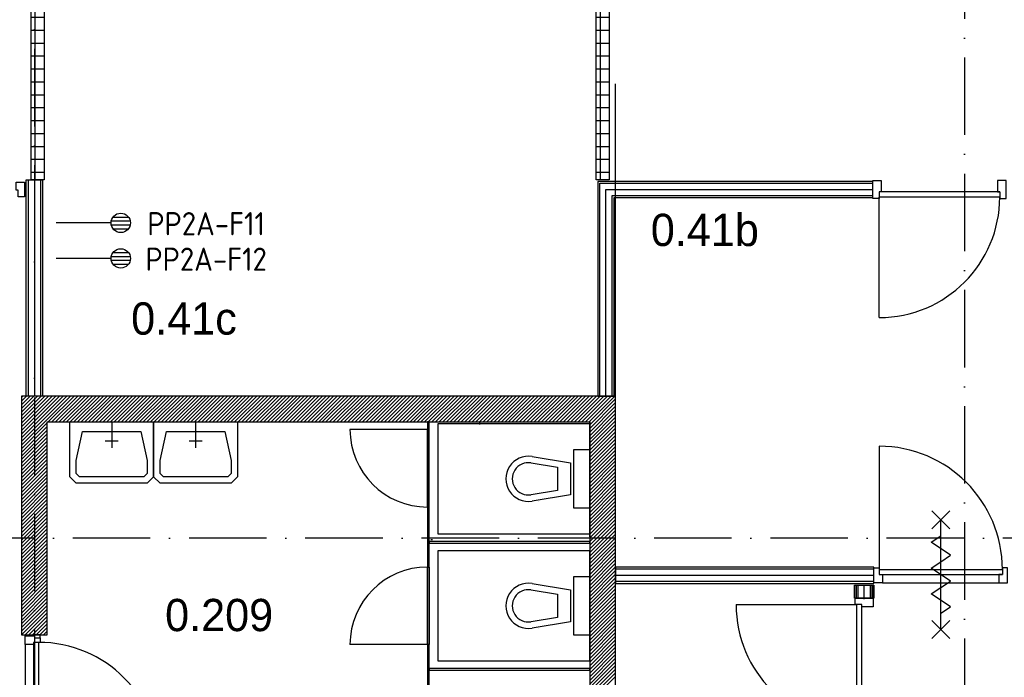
# Model space of a CAD drawing. Header units: millimetres. Extents: x -6587 to 170951, y 244 to 951952.
# Tile 37 of 102: x 67779 to 75402, y 49490 to 54584. Entities that reach past the tile are written whole.
import ezdxf
from ezdxf.enums import TextEntityAlignment as Align

# ---------------------------------------------------------------- set-up
doc = ezdxf.new("R2010")
doc.units = ezdxf.units.MM
doc.header["$LTSCALE"] = 100
doc.linetypes.add('DASHDOT', pattern=[9, 6, -1.5, 0, -1.5])
doc.layers.get('0').update_dxf_attribs({"linetype": 'CONTINUOUS'})
for name, color, linetype in [('AL$7----_STRAMIEN', 1, 'DASHDOT'), ('AL22----_BINNENWAND', 7, 'CONTINUOUS'), ('BOUW', 8, 'CONTINUOUS'), ('EB6441--_ATTRIB', 2, 'CONTINUOUS'), ('EL6441--_DATACOM', 3, 'CONTINUOUS')]:
    doc.layers.add(name, color=color, linetype=linetype)
doc.styles.add('1_8', font='iso', dxfattribs={"width": 0.7, "height": 1.8})
doc.styles.add('BURO-025', font='BUROFONT.shx', dxfattribs={"height": 250})

# ---------------------------------------------------------------- blocks, each defined once
blk = doc.blocks.new('ES4X2')
for p, q in [((-0.45, 1.4), (-0.45, 2.6)), ((-0.15, 1.265), (-0.15, 2.735)), ((0.15, 1.265), (0.15, 2.735)), ((0.45, 1.4), (0.45, 2.6)), ((0, 1.25), (0, -3))]:
    blk.add_line(p, q)
blk.add_circle((0, 2), 0.75)
at = {"style": '1_8'}
for tag, flags, p in [('NUMMER', 8, (0, 4)), ('INDIENST', 9, (0, 0)), ('GEBOUW', 9, (0, 0)), ('M_CODE', 9, (0, 0)), ('REGIST', 9, (0, 0)), ('CODE', 8, (0, 0))]:
    blk.add_attdef(tag, text='', height=1.8, dxfattribs=dict(at, flags=flags)).set_placement(p, align=Align.MIDDLE_CENTER)

msp = doc.modelspace()

# ---------------------------------------------------------------- hatches: boundary and pattern name
at = {"layer": 'BOUW'}
h = msp.add_hatch(dxfattribs=at)
h.set_pattern_fill('TEGEL100', color=256, style=0)
h.set_pattern_definition([(0, (400.16, -3097.34), (0, 100), []), (90, (400.16, -3097.34), (-100, 6e-15), [])])
h.paths.add_polyline_path([(67867.8, 53343.9), (67867.8, 59016.3), (67967.8, 59016.3), (67967.8, 53343.9)])
h = msp.add_hatch(dxfattribs=at)
h.set_pattern_fill('TEGEL100', color=256, style=0)
h.set_pattern_definition([(0, (-1424.84, -3097.34), (0, 100), []), (90, (-1424.84, -3097.34), (-100, 6e-15), [])])
h.paths.add_polyline_path([(72242.8, 53343.9), (72242.8, 59016.3), (72342.8, 59016.3), (72342.8, 53343.9)])

# ---------------------------------------------------------------- linework, layer by layer
at = {"layer": 'AL$7----_STRAMIEN', "color": 1}
for p, q in [((67892.8, 77759.8), (67892.8, 6017.7)), ((67892.8, 77759.8), (67892.8, 6017.7)), ((75092.8, 77693.7), (75092.8, 5951.5)), ((93992.8, 50568.7), (4198.5, 50568.7)), ((93992.8, 50568.7), (66603.5, 50568.7))]:
    msp.add_line(p, q, dxfattribs=at)
at = {"layer": 'AL22----_BINNENWAND', "color": 6}
for p, q in [((70936.3, 50808.7), (70949.3, 50808.7)), ((70949.3, 50808.7), (70936.3, 50808.7)), ((70949.3, 50542.2), (70949.3, 50529.2)), ((70961.5, 50557.6), (70974.5, 50557.6)), ((70961.5, 50557.6), (70974.5, 50557.6)), ((70936.3, 50343.7), (70949.3, 50343.7)), ((70936.3, 50343.7), (70949.3, 50343.7)), ((70936.3, 49743.7), (70936.3, 50343.7)), ((70949.3, 49743.7), (70936.3, 49743.7)), ((70949.3, 49743.7), (70936.3, 49743.7)), ((70949.3, 49558.2), (70949.3, 49545.2))]:
    msp.add_line(p, q, dxfattribs=at)
at = {"layer": 'BOUW'}
for p, q in [((72392.8, 51668.9), (72392.8, 54086.6)), ((67830.3, 51668.9), (67830.3, 53343.9)), ((67830.3, 53343.9), (67955.3, 53343.9)), ((67845.3, 53343.9), (67845.3, 51668.9)), ((67892.8, 53343.9), (67892.8, 51668.9)), ((67940.3, 53343.9), (67940.3, 51668.9)), ((67955.3, 53343.9), (67955.3, 51668.9)), ((72255.3, 53331.4), (72255.3, 51668.9)), ((74382.8, 53331.4), (72255.3, 53331.4)), ((72270.3, 51668.9), (72270.3, 53316.4)), ((72270.3, 53316.4), (74382.8, 53316.4)), ((74382.8, 53206.4), (74382.8, 53331.4)), ((72317.8, 51668.9), (72317.8, 53268.9)), ((72317.8, 53268.9), (74382.8, 53268.9)), ((72365.3, 51668.9), (72365.3, 53221.4)), ((72365.3, 53221.4), (74382.8, 53221.4)), ((72380.3, 51668.9), (72380.3, 53206.4)), ((72380.3, 53206.4), (74382.8, 53206.4)), ((72392.8, 51668.9), (67792.8, 51668.9)), ((67792.8, 51289.1), (68172.6, 51668.9)), ((67792.8, 51317.4), (68144.3, 51668.9)), ((67792.8, 51345.7), (68116, 51668.9)), ((67792.8, 51374), (68087.7, 51668.9)), ((67792.8, 51402.3), (68059.5, 51668.9)), ((67792.8, 51430.6), (68031.2, 51668.9)), ((67792.8, 51458.8), (68002.9, 51668.9)), ((67792.8, 51487.1), (67974.6, 51668.9)), ((67792.8, 51515.4), (67946.3, 51668.9)), ((67792.8, 51543.7), (67918, 51668.9)), ((67792.8, 51572), (67889.7, 51668.9)), ((67792.8, 51600.3), (67861.5, 51668.9)), ((67792.8, 51628.5), (67833.2, 51668.9)), ((67792.8, 51656.8), (67804.9, 51668.9)), ((67792.8, 51668.9), (67792.8, 49818.9)), ((67955.3, 51668.9), (67830.3, 51668.9)), ((68000.9, 51468.9), (68200.9, 51668.9)), ((68029.2, 51468.9), (68229.2, 51668.9)), ((68057.4, 51468.9), (68257.4, 51668.9)), ((68085.7, 51468.9), (68285.7, 51668.9)), ((68114, 51468.9), (68314, 51668.9)), ((68142.3, 51468.9), (68342.3, 51668.9)), ((68170.6, 51468.9), (68370.6, 51668.9)), ((68198.9, 51468.9), (68398.9, 51668.9)), ((68227.2, 51468.9), (68427.2, 51668.9)), ((68255.4, 51468.9), (68455.4, 51668.9)), ((68283.7, 51468.9), (68483.7, 51668.9)), ((68312, 51468.9), (68512, 51668.9)), ((68340.3, 51468.9), (68540.3, 51668.9)), ((68368.6, 51468.9), (68568.6, 51668.9)), ((68396.9, 51468.9), (68596.9, 51668.9)), ((68425.1, 51468.9), (68625.1, 51668.9)), ((68453.4, 51468.9), (68653.4, 51668.9)), ((68481.7, 51468.9), (68681.7, 51668.9)), ((68510, 51468.9), (68710, 51668.9)), ((68538.3, 51468.9), (68738.3, 51668.9)), ((68566.6, 51468.9), (68766.6, 51668.9)), ((68594.8, 51468.9), (68794.8, 51668.9)), ((68623.1, 51468.9), (68823.1, 51668.9)), ((68651.4, 51468.9), (68851.4, 51668.9)), ((68679.7, 51468.9), (68879.7, 51668.9)), ((68708, 51468.9), (68908, 51668.9)), ((68736.3, 51468.9), (68936.3, 51668.9)), ((68764.6, 51468.9), (68964.6, 51668.9)), ((68792.8, 51468.9), (68992.8, 51668.9)), ((68821.1, 51468.9), (69021.1, 51668.9)), ((68849.4, 51468.9), (69049.4, 51668.9)), ((68877.7, 51468.9), (69077.7, 51668.9)), ((68906, 51468.9), (69106, 51668.9)), ((68934.3, 51468.9), (69134.3, 51668.9)), ((68962.5, 51468.9), (69162.5, 51668.9)), ((68990.8, 51468.9), (69190.8, 51668.9)), ((69019.1, 51468.9), (69219.1, 51668.9)), ((69047.4, 51468.9), (69247.4, 51668.9)), ((69075.7, 51468.9), (69275.7, 51668.9)), ((69104, 51468.9), (69304, 51668.9)), ((69132.2, 51468.9), (69332.2, 51668.9)), ((69160.5, 51468.9), (69360.5, 51668.9)), ((69188.8, 51468.9), (69388.8, 51668.9)), ((69217.1, 51468.9), (69417.1, 51668.9)), ((69245.4, 51468.9), (69445.4, 51668.9)), ((69273.7, 51468.9), (69473.7, 51668.9)), ((69302, 51468.9), (69502, 51668.9)), ((69330.2, 51468.9), (69530.2, 51668.9)), ((69358.5, 51468.9), (69558.5, 51668.9)), ((69386.8, 51468.9), (69586.8, 51668.9)), ((69415.1, 51468.9), (69615.1, 51668.9)), ((69443.4, 51468.9), (69643.4, 51668.9)), ((69471.7, 51468.9), (69671.7, 51668.9)), ((69499.9, 51468.9), (69699.9, 51668.9)), ((69528.2, 51468.9), (69728.2, 51668.9)), ((69556.5, 51468.9), (69756.5, 51668.9)), ((69584.8, 51468.9), (69784.8, 51668.9)), ((69613.1, 51468.9), (69813.1, 51668.9)), ((69641.4, 51468.9), (69841.4, 51668.9)), ((69669.6, 51468.9), (69869.6, 51668.9)), ((69697.9, 51468.9), (69897.9, 51668.9)), ((69726.2, 51468.9), (69926.2, 51668.9)), ((69754.5, 51468.9), (69954.5, 51668.9)), ((69782.8, 51468.9), (69982.8, 51668.9)), ((69811.1, 51468.9), (70011.1, 51668.9)), ((69839.4, 51468.9), (70039.4, 51668.9)), ((69867.6, 51468.9), (70067.6, 51668.9)), ((69895.9, 51468.9), (70095.9, 51668.9)), ((69924.2, 51468.9), (70124.2, 51668.9)), ((69952.5, 51468.9), (70152.5, 51668.9)), ((69980.8, 51468.9), (70180.8, 51668.9)), ((70009.1, 51468.9), (70209.1, 51668.9)), ((70037.3, 51468.9), (70237.3, 51668.9)), ((70065.6, 51468.9), (70265.6, 51668.9)), ((70093.9, 51468.9), (70293.9, 51668.9)), ((70122.2, 51468.9), (70322.2, 51668.9)), ((70150.5, 51468.9), (70350.5, 51668.9)), ((70178.8, 51468.9), (70378.8, 51668.9)), ((70207, 51468.9), (70407, 51668.9)), ((70235.3, 51468.9), (70435.3, 51668.9)), ((70263.6, 51468.9), (70463.6, 51668.9)), ((70291.9, 51468.9), (70491.9, 51668.9)), ((70320.2, 51468.9), (70520.2, 51668.9)), ((70348.5, 51468.9), (70548.5, 51668.9)), ((70376.8, 51468.9), (70576.8, 51668.9)), ((70405, 51468.9), (70605, 51668.9)), ((70433.3, 51468.9), (70633.3, 51668.9)), ((70461.6, 51468.9), (70661.6, 51668.9)), ((70489.9, 51468.9), (70689.9, 51668.9)), ((70518.2, 51468.9), (70718.2, 51668.9)), ((70546.5, 51468.9), (70746.5, 51668.9)), ((70574.7, 51468.9), (70774.7, 51668.9)), ((70603, 51468.9), (70803, 51668.9)), ((70631.3, 51468.9), (70831.3, 51668.9)), ((70659.6, 51468.9), (70859.6, 51668.9)), ((70687.9, 51468.9), (70887.9, 51668.9)), ((70716.2, 51468.9), (70916.2, 51668.9)), ((70744.5, 51468.9), (70944.5, 51668.9)), ((70772.7, 51468.9), (70972.7, 51668.9)), ((70801, 51468.9), (71001, 51668.9)), ((70829.3, 51468.9), (71029.3, 51668.9)), ((70857.6, 51468.9), (71057.6, 51668.9)), ((70885.9, 51468.9), (71085.9, 51668.9)), ((70914.2, 51468.9), (71114.2, 51668.9)), ((70942.4, 51468.9), (71142.4, 51668.9)), ((70970.7, 51468.9), (71170.7, 51668.9)), ((70999, 51468.9), (71199, 51668.9)), ((71027.3, 51468.9), (71227.3, 51668.9)), ((71055.6, 51468.9), (71255.6, 51668.9)), ((71083.9, 51468.9), (71283.9, 51668.9)), ((71112.1, 51468.9), (71312.1, 51668.9)), ((71140.4, 51468.9), (71340.4, 51668.9)), ((71168.7, 51468.9), (71368.7, 51668.9)), ((71197, 51468.9), (71397, 51668.9)), ((71225.3, 51468.9), (71425.3, 51668.9)), ((71253.6, 51468.9), (71453.6, 51668.9)), ((71281.9, 51468.9), (71481.9, 51668.9)), ((71310.1, 51468.9), (71510.1, 51668.9)), ((71338.4, 51468.9), (71538.4, 51668.9)), ((71366.7, 51468.9), (71566.7, 51668.9)), ((71395, 51468.9), (71595, 51668.9)), ((71423.3, 51468.9), (71623.3, 51668.9)), ((71451.6, 51468.9), (71651.6, 51668.9)), ((71479.8, 51468.9), (71679.8, 51668.9)), ((71508.1, 51468.9), (71708.1, 51668.9)), ((71536.4, 51468.9), (71736.4, 51668.9)), ((71564.7, 51468.9), (71764.7, 51668.9)), ((71593, 51468.9), (71793, 51668.9)), ((71621.3, 51468.9), (71821.3, 51668.9)), ((71649.5, 51468.9), (71849.5, 51668.9)), ((71677.8, 51468.9), (71877.8, 51668.9)), ((71706.1, 51468.9), (71906.1, 51668.9)), ((71734.4, 51468.9), (71934.4, 51668.9)), ((71762.7, 51468.9), (71962.7, 51668.9)), ((71791, 51468.9), (71991, 51668.9)), ((71819.3, 51468.9), (72019.3, 51668.9)), ((71847.5, 51468.9), (72047.5, 51668.9)), ((71875.8, 51468.9), (72075.8, 51668.9)), ((71904.1, 51468.9), (72104.1, 51668.9)), ((71932.4, 51468.9), (72132.4, 51668.9)), ((71960.7, 51468.9), (72160.7, 51668.9)), ((71989, 51468.9), (72189, 51668.9)), ((72017.2, 51468.9), (72217.2, 51668.9)), ((72045.5, 51468.9), (72245.5, 51668.9)), ((72073.8, 51468.9), (72273.8, 51668.9)), ((72102.1, 51468.9), (72302.1, 51668.9)), ((72130.4, 51468.9), (72330.4, 51668.9)), ((72158.7, 51468.9), (72358.7, 51668.9)), ((72186.9, 51468.9), (72386.9, 51668.9)), ((72192.8, 51446.5), (72392.8, 51646.5)), ((72192.8, 51418.2), (72392.8, 51618.2)), ((72255.3, 51668.9), (72380.3, 51668.9)), ((72392.8, 51468.9), (72392.8, 51668.9)), ((72192.8, 51389.9), (72392.8, 51589.9)), ((72192.8, 51361.6), (72392.8, 51561.6)), ((72192.8, 51333.4), (72392.8, 51533.4)), ((67792.8, 51260.8), (67992.8, 51460.8)), ((67992.8, 51468.9), (72192.8, 51468.9)), ((67992.8, 49818.9), (67992.8, 51468.9)), ((68166.5, 51468.9), (68816.5, 51468.9)), ((68166.5, 51168.9), (68166.5, 51468.9)), ((68491.5, 51468.9), (68491.5, 51268.9)), ((68816.5, 51468.9), (68816.5, 51168.9)), ((68816.5, 51468.9), (69466.5, 51468.9)), ((68816.5, 51168.9), (68816.5, 51468.9)), ((69141.5, 51468.9), (69141.5, 51268.9)), ((69466.5, 51468.9), (69466.5, 51168.9)), ((70936.3, 51468.9), (70936.3, 51408.9)), ((70949.3, 51468.9), (70936.3, 51468.9)), ((70949.3, 51408.9), (70949.3, 51468.9)), ((72192.8, 51452.4), (71016.8, 51452.4)), ((71016.8, 51452.4), (71016.8, 50602.4)), ((71342.8, 51448.9), (71342.8, 51468.9)), ((72192.8, 51305.1), (72392.8, 51505.1)), ((72192.8, 51276.8), (72392.8, 51476.8)), ((72192.8, 50578.7), (72192.8, 51468.9)), ((72192.8, 51468.9), (72192.8, 48618.9)), ((72192.8, 50602.4), (72192.8, 51452.4)), ((72392.8, 48618.9), (72392.8, 51468.9)), ((67792.8, 51232.6), (67992.8, 51432.6)), ((67792.8, 51204.3), (67992.8, 51404.3)), ((67792.8, 51176), (67992.8, 51376)), ((68216.5, 51168.9), (68266.5, 51393.9)), ((68266.5, 51393.9), (68716.5, 51393.9)), ((68716.5, 51393.9), (68766.5, 51168.9)), ((68866.5, 51168.9), (68916.5, 51393.9)), ((68916.5, 51393.9), (69366.5, 51393.9)), ((69366.5, 51393.9), (69416.5, 51168.9)), ((70936.3, 51408.9), (70336.3, 51408.9)), ((70936.3, 51408.9), (70949.3, 51408.9)), ((70936.3, 51408.9), (70936.3, 50808.9)), ((70949.3, 51408.9), (70936.3, 51408.9)), ((70936.3, 50808.9), (70936.3, 51408.9)), ((70949.3, 50808.9), (70949.3, 51408.9)), ((72192.8, 51248.5), (72392.8, 51448.5)), ((72192.8, 51220.2), (72392.8, 51420.2)), ((72192.8, 51191.9), (72392.8, 51391.9)), ((67792.8, 51147.7), (67992.8, 51347.7)), ((67792.8, 51119.4), (67992.8, 51319.4)), ((72192.8, 51163.6), (72392.8, 51363.6)), ((72192.8, 51135.4), (72392.8, 51335.4)), ((72192.8, 51107.1), (72392.8, 51307.1)), ((67792.8, 51091.1), (67992.8, 51291.1)), ((67792.8, 51062.9), (67992.8, 51262.9)), ((67792.8, 51034.6), (67992.8, 51234.6)), ((72067.8, 51252.4), (72067.8, 50802.4)), ((72192.8, 51252.4), (72067.8, 51252.4)), ((72192.8, 51078.8), (72392.8, 51278.8)), ((72192.8, 50802.4), (72192.8, 51252.4)), ((72192.8, 51050.5), (72392.8, 51250.5)), ((67792.8, 51006.3), (67992.8, 51206.3)), ((67792.8, 50978), (67992.8, 51178)), ((67792.8, 50949.7), (67992.8, 51149.7)), ((68166.5, 51043.9), (68166.5, 51168.9)), ((68216.5, 51068.9), (68216.5, 51168.9)), ((68766.5, 51168.9), (68766.5, 51068.9)), ((68816.5, 51168.9), (68816.5, 51043.9)), ((68816.5, 51043.9), (68816.5, 51168.9)), ((68866.5, 51068.9), (68866.5, 51168.9)), ((69416.5, 51168.9), (69416.5, 51068.9)), ((69466.5, 51168.9), (69466.5, 51043.9)), ((71737.7, 51150.8), (71942.8, 51117.8)), ((71745.6, 51200.2), (72042.8, 51152.4)), ((72042.8, 51152.4), (72042.8, 50902.4)), ((72192.8, 51022.2), (72392.8, 51222.2)), ((72192.8, 50993.9), (72392.8, 51193.9)), ((72192.8, 50965.7), (72392.8, 51165.7)), ((67792.8, 50921.4), (67992.8, 51121.4)), ((67792.8, 50893.2), (67992.8, 51093.2)), ((71942.8, 51117.8), (71942.8, 50937)), ((72192.8, 50937.4), (72392.8, 51137.4)), ((72192.8, 50909.1), (72392.8, 51109.1)), ((72192.8, 50880.8), (72392.8, 51080.8)), ((67792.8, 50864.9), (67992.8, 51064.9)), ((67792.8, 50836.6), (67992.8, 51036.6)), ((67792.8, 50808.3), (67992.8, 51008.3)), ((68216.5, 50993.9), (68166.5, 51043.9)), ((68241.5, 51043.9), (68216.5, 51068.9)), ((68741.5, 51043.9), (68241.5, 51043.9)), ((68766.5, 51068.9), (68741.5, 51043.9)), ((68816.5, 51043.9), (68766.5, 50993.9)), ((68866.5, 50993.9), (68816.5, 51043.9)), ((68891.5, 51043.9), (68866.5, 51068.9)), ((69391.5, 51043.9), (68891.5, 51043.9)), ((69416.5, 51068.9), (69391.5, 51043.9)), ((69466.5, 51043.9), (69416.5, 50993.9)), ((72192.8, 50852.5), (72392.8, 51052.5)), ((72192.8, 50824.2), (72392.8, 51024.2)), ((72192.8, 50796), (72392.8, 50996)), ((67792.8, 50780), (67992.8, 50980)), ((67792.8, 50751.7), (67992.8, 50951.7)), ((67792.8, 50723.4), (67992.8, 50923.4)), ((68766.5, 50993.9), (68216.5, 50993.9)), ((69416.5, 50993.9), (68866.5, 50993.9)), ((71617.8, 50977.4), (71617.8, 50977.4)), ((71942.8, 50937), (71737.7, 50904)), ((72192.8, 50767.7), (72392.8, 50967.7)), ((72192.8, 50739.4), (72392.8, 50939.4)), ((67792.8, 50695.2), (67992.8, 50895.2)), ((67792.8, 50666.9), (67992.8, 50866.9)), ((72042.8, 50902.4), (71745.6, 50854.6)), ((71792.8, 50852.4), (71792.8, 50852.4)), ((72192.8, 50711.1), (72392.8, 50911.1)), ((72192.8, 50682.8), (72392.8, 50882.8)), ((72192.8, 50654.5), (72392.8, 50854.5)), ((67792.8, 50638.6), (67992.8, 50838.6)), ((67792.8, 50610.3), (67992.8, 50810.3)), ((67792.8, 50582), (67992.8, 50782)), ((70936.3, 50808.9), (70949.3, 50808.9)), ((70936.3, 50808.9), (70936.3, 50343.9)), ((70949.3, 50808.9), (70936.3, 50808.9)), ((70936.3, 50808.7), (70936.3, 50343.7)), ((70949.3, 50343.9), (70949.3, 50808.9)), ((70949.3, 50343.7), (70949.3, 50808.7)), ((72067.8, 50802.4), (72192.8, 50802.4)), ((72192.8, 50626.2), (72392.8, 50826.2)), ((72192.8, 50598), (72392.8, 50798)), ((72192.8, 50569.7), (72392.8, 50769.7)), ((67792.8, 50553.7), (67992.8, 50753.7)), ((67792.8, 50525.5), (67992.8, 50725.5)), ((67792.8, 50497.2), (67992.8, 50697.2)), ((72192.8, 50541.4), (72392.8, 50741.4)), ((72192.8, 50513.1), (72392.8, 50713.1)), ((67792.8, 50468.9), (67992.8, 50668.9)), ((67792.8, 50440.6), (67992.8, 50640.6)), ((72192.8, 50484.8), (72392.8, 50684.8)), ((72192.8, 50456.5), (72392.8, 50656.5)), ((72192.8, 50428.3), (72392.8, 50628.3)), ((67792.8, 50412.3), (67992.8, 50612.3)), ((67792.8, 50384), (67992.8, 50584)), ((67792.8, 50355.8), (67992.8, 50555.8)), ((72192.8, 50542.4), (70949.3, 50542.4)), ((70949.3, 50542.4), (70949.3, 50529.4)), ((70961.5, 50557.7), (70974.5, 50557.7)), ((70961.5, 50557.7), (70974.5, 50557.7)), ((71016.8, 50602.4), (72192.8, 50602.4)), ((72192.8, 50400), (72392.8, 50600)), ((72192.8, 50371.7), (72392.8, 50571.7)), ((72192.8, 50343.4), (72392.8, 50543.4)), ((72192.8, 50529.4), (72192.8, 50542.4)), ((67792.8, 50327.5), (67992.8, 50527.5)), ((67792.8, 50299.2), (67992.8, 50499.2)), ((67792.8, 50270.9), (67992.8, 50470.9)), ((70949.3, 50529.4), (72192.8, 50529.4)), ((72192.8, 50468.9), (71016.8, 50468.9)), ((71016.8, 50468.9), (71016.8, 49618.9)), ((72192.8, 50315.1), (72392.8, 50515.1)), ((72192.8, 50286.8), (72392.8, 50486.8)), ((72192.8, 49618.9), (72192.8, 50468.9)), ((67792.8, 50242.6), (67992.8, 50442.6)), ((67792.8, 50214.3), (67992.8, 50414.3)), ((67792.8, 50186), (67992.8, 50386)), ((72192.8, 50258.6), (72392.8, 50458.6)), ((72192.8, 50230.3), (72392.8, 50430.3)), ((72192.8, 50202), (72392.8, 50402)), ((67792.8, 50157.8), (67992.8, 50357.8)), ((67792.8, 50129.5), (67992.8, 50329.5)), ((70936.3, 50343.9), (70949.3, 50343.9)), ((70936.3, 50343.9), (70949.3, 50343.9)), ((70936.3, 49743.9), (70936.3, 50343.9)), ((70936.3, 50343.9), (70936.3, 49743.9)), ((70936.3, 50343.7), (70936.3, 49743.7)), ((70949.3, 50343.9), (70949.3, 49743.9)), ((70949.3, 50343.7), (70949.3, 49743.7)), ((72192.8, 50173.7), (72392.8, 50373.7)), ((72192.8, 50145.4), (72392.8, 50345.4)), ((72192.8, 50117.1), (72392.8, 50317.1)), ((74392.8, 50342.4), (72392.8, 50342.4)), ((72392.8, 50342.4), (72392.8, 50217.4)), ((74392.8, 50327.4), (72392.8, 50327.4)), ((74392.8, 50217.4), (74392.8, 50342.4)), ((67792.8, 50101.2), (67992.8, 50301.2)), ((67792.8, 50072.9), (67992.8, 50272.9)), ((67792.8, 50044.6), (67992.8, 50244.6)), ((72067.8, 50268.9), (72067.8, 49818.9)), ((72192.8, 50268.9), (72067.8, 50268.9)), ((72192.8, 50088.8), (72392.8, 50288.8)), ((72192.8, 49818.9), (72192.8, 50268.9)), ((72192.8, 50060.6), (72392.8, 50260.6)), ((72192.8, 50032.3), (72392.8, 50232.3)), ((74392.8, 50279.9), (72392.8, 50279.9)), ((74392.8, 50232.4), (72392.8, 50232.4)), ((67792.8, 50016.3), (67992.8, 50216.3)), ((67792.8, 49988.1), (67992.8, 50188.1)), ((67792.8, 49959.8), (67992.8, 50159.8)), ((71737.7, 50167.3), (71942.8, 50134.3)), ((71745.6, 50216.7), (72042.8, 50168.9)), ((72042.8, 50168.9), (72042.8, 49918.9)), ((72192.8, 50004), (72392.8, 50204)), ((72192.8, 49975.7), (72392.8, 50175.7)), ((72392.8, 50217.4), (74392.8, 50217.4)), ((67792.8, 49931.5), (67992.8, 50131.5)), ((67792.8, 49903.2), (67992.8, 50103.2)), ((71942.8, 50134.3), (71942.8, 49953.5)), ((72192.8, 49947.4), (72392.8, 50147.4)), ((72192.8, 49919.1), (72392.8, 50119.1)), ((72192.8, 49890.9), (72392.8, 50090.9)), ((67792.8, 49874.9), (67992.8, 50074.9)), ((67792.8, 49846.6), (67992.8, 50046.6)), ((67793.4, 49818.9), (67992.8, 50018.3)), ((72192.8, 49862.6), (72392.8, 50062.6)), ((72192.8, 49834.3), (72392.8, 50034.3)), ((72192.8, 49806), (72392.8, 50006)), ((67821.7, 49818.9), (67992.8, 49990.1)), ((67849.9, 49818.9), (67992.8, 49961.8)), ((67878.2, 49818.9), (67992.8, 49933.5)), ((71942.8, 49953.5), (71737.7, 49920.5)), ((72192.8, 49777.7), (72392.8, 49977.7)), ((72192.8, 49749.4), (72392.8, 49949.4)), ((67906.5, 49818.9), (67992.8, 49905.2)), ((67934.8, 49818.9), (67992.8, 49876.9)), ((72042.8, 49918.9), (71745.6, 49871.1)), ((71792.8, 49868.9), (71792.8, 49868.9)), ((72192.8, 49721.2), (72392.8, 49921.2)), ((72192.8, 49692.9), (72392.8, 49892.9)), ((72192.8, 49664.6), (72392.8, 49864.6)), ((67792.8, 49818.9), (67992.8, 49818.9)), ((67822.8, 49810.9), (67892.8, 49810.9)), ((67822.8, 49743.9), (67822.8, 49810.9)), ((67892.8, 49818.9), (67892.8, 49795.9)), ((67936.8, 49818.9), (67892.8, 49818.9)), ((67892.8, 49810.9), (67892.8, 49795.9)), ((67892.8, 49795.9), (67936.8, 49795.9)), ((67936.8, 49795.9), (67936.8, 49818.9)), ((67936.8, 49795.9), (67936.8, 49760.9)), ((67963.1, 49818.9), (67992.8, 49848.6)), ((67991.4, 49818.9), (67992.8, 49820.4)), ((72067.8, 49818.9), (72192.8, 49818.9)), ((72192.8, 49636.3), (72392.8, 49836.3)), ((72192.8, 49608), (72392.8, 49808)), ((72192.8, 49579.7), (72392.8, 49779.7)), ((67885.8, 49743.9), (67822.8, 49743.9)), ((67822.8, 49743.9), (67822.8, 48843.9)), ((67885.8, 49760.9), (67885.8, 48826.9)), ((67885.8, 49760.9), (67885.8, 49743.9)), ((67936.8, 49760.9), (67885.8, 49760.9)), ((67925.8, 49760.9), (67925.8, 48826.9)), ((70936.3, 49743.9), (70336.3, 49743.9)), ((70936.3, 49743.9), (70936.3, 49278.9)), ((70949.3, 49743.9), (70936.3, 49743.9)), ((70949.3, 49743.9), (70936.3, 49743.9)), ((70949.3, 49278.9), (70949.3, 49743.9)), ((72192.8, 49551.4), (72392.8, 49751.4)), ((72192.8, 49523.2), (72392.8, 49723.2)), ((72192.8, 49494.9), (72392.8, 49694.9)), ((72192.8, 49466.6), (72392.8, 49666.6)), ((72192.8, 49438.3), (72392.8, 49638.3)), ((72192.8, 49558.4), (70949.3, 49558.4)), ((70949.3, 49558.4), (70949.3, 49545.4)), ((71016.8, 49618.9), (72192.8, 49618.9)), ((72192.8, 49410), (72392.8, 49610)), ((72192.8, 49381.7), (72392.8, 49581.7)), ((72192.8, 49545.4), (72192.8, 49558.4)), ((72192.8, 49353.5), (72392.8, 49553.5)), ((70949.3, 49545.4), (72192.8, 49545.4)), ((72192.8, 49325.2), (72392.8, 49525.2)), ((72192.8, 49296.9), (72392.8, 49496.9))]:
    msp.add_line(p, q, dxfattribs=at)
for points in [[(67867.8, 53343.9), (67867.8, 59016.3), (67967.8, 59016.3), (67967.8, 53343.9)], [(72242.8, 53343.9), (72242.8, 59016.3), (72342.8, 59016.3), (72342.8, 53343.9)], [(74242.8, 50102.9), (74242.8, 50204.9), (74392.8, 50204.9), (74392.8, 50102.9)], [(74255.3, 50102.9), (74255.3, 50204.9), (74380.3, 50204.9), (74380.3, 50102.9)]]:
    msp.add_lwpolyline(points, close=True, dxfattribs=at)
for points in [[(67817.8, 53211.9), (67767.8, 53211.9), (67767.8, 53262.9), (67750.8, 53262.9), (67750.8, 53325.9), (67817.8, 53325.9), (67817.8, 53262.9), (67817.8, 53262.9), (67817.8, 53211.9), (67767.8, 53211.9)], [(74382.8, 53199.4), (74382.8, 53338.4), (74449.8, 53338.4), (74449.8, 53250.4), (74432.8, 53250.4), (74432.8, 53199.4), (74382.8, 53199.4)], [(75416.8, 53199.4), (75416.8, 53338.4), (75349.8, 53338.4), (75349.8, 53250.4), (75366.8, 53250.4), (75366.8, 53199.4), (75416.8, 53199.4)], [(75366.8, 53250.4), (74432.8, 53250.4)], [(74432.8, 52276.4), (74432.8, 53210.4)], [(75366.8, 53210.4), (74432.8, 53210.4)], [(68541.5, 51318.9), (68441.5, 51318.9)], [(69191.5, 51318.9), (69091.5, 51318.9)], [(74432.8, 51279.9), (74432.8, 50325.9)], [(74839.8, 50640.9), (74979.8, 50780.9)], [(74979.8, 50640.9), (74839.8, 50780.9)], [(74909.8, 49860.9), (74909.8, 50710.9)], [(74909.8, 50385.9), (74984.8, 50435.9), (74834.8, 50535.9), (74909.8, 50585.9)], [(74909.8, 50185.9), (74984.8, 50235.9), (74834.8, 50335.9), (74909.8, 50385.9)], [(74392.8, 50336.9), (74432.8, 50336.9), (74432.8, 50285.9), (74459.8, 50285.9), (74459.8, 50222.9), (74392.8, 50222.9), (74392.8, 50292.9), (74392.8, 50292.9), (74392.8, 50336.9)], [(74432.8, 50325.9), (75386.8, 50325.9)], [(75426.8, 50336.9), (75386.8, 50336.9), (75386.8, 50285.9), (75359.8, 50285.9), (75359.8, 50222.9), (75426.8, 50222.9), (75426.8, 50292.9), (75426.8, 50292.9), (75426.8, 50336.9)], [(74432.8, 50285.9), (75386.8, 50285.9)], [(74257.8, 50102.9), (74257.8, 50204.9)], [(74270.3, 50102.9), (74270.3, 50204.9)], [(74317.8, 50094.9), (74317.8, 50204.9)], [(74365.3, 50102.9), (74365.3, 50204.9)], [(74377.8, 50102.9), (74377.8, 50204.9)], [(74459.8, 50222.9), (75359.8, 50222.9)], [(74909.8, 49985.9), (74984.8, 50035.9), (74834.8, 50135.9), (74909.8, 50185.9)], [(74248.3, 50102.9), (74387.3, 50102.9), (74387.3, 50035.9), (74299.3, 50035.9), (74299.3, 50052.9), (74248.3, 50052.9), (74248.3, 50102.9)], [(73325.3, 50052.9), (74259.3, 50052.9)], [(74259.3, 49118.9), (74259.3, 50052.9)], [(74299.3, 49118.9), (74299.3, 50052.9)], [(74839.8, 49790.9), (74979.8, 49930.9)], [(74979.8, 49790.9), (74839.8, 49930.9)]]:
    msp.add_lwpolyline(points, dxfattribs=at)
for centre, radius, start, end in [((74432.8, 53210.4), 934, 270, 0), ((70936.3, 51408.9), 600, 180, 270), ((74432.8, 50325.9), 954, 0, 90), ((71717.8, 51027.4), 175, 80.86729, 279.13271), ((71717.8, 51027.4), 125, 80.86729, 279.13271), ((70936.3, 49743.9), 600, 90, 180), ((71717.8, 50043.9), 175, 80.86729, 279.13271), ((71717.8, 50043.9), 125, 80.86729, 279.13271), ((74259.3, 50052.9), 934, 180, 270), ((67925.8, 48826.9), 934, 0, 90)]:
    msp.add_arc(centre, radius, start, end, dxfattribs=at)

# ---------------------------------------------------------------- block references
at = {"layer": 'EL6441--_DATACOM'}
ref = msp.add_blockref('ES4X2', (68361.8, 53010.1), dxfattribs=dict(at, xscale=100, yscale=100, zscale=100, rotation=270))
ref.add_attrib('CODE', 'PP2A-F11', dxfattribs={"layer": 'EB6441--_ATTRIB', "color": 1, "height": 180, "style": '1_8', "flags": 8}).set_placement((69222.9, 53003.6), align=Align.MIDDLE_CENTER)
ref = msp.add_blockref('ES4X2', (68361.8, 52735.1), dxfattribs=dict(at, xscale=100, yscale=100, zscale=100, rotation=270))
ref.add_attrib('CODE', 'PP2A-F12', dxfattribs={"layer": 'EB6441--_ATTRIB', "color": 1, "height": 180, "style": '1_8', "flags": 8}).set_placement((69222.9, 52728.6), align=Align.MIDDLE_CENTER)

# ---------------------------------------------------------------- texts
at = {"layer": 'BOUW', "style": 'BURO-025'}
for s, p in [('0.41b', (72665.3, 52830.7)), ('0.41c', (68642.3, 52144.3)), ('0.209', (68905, 49847.6))]:
    msp.add_text(s, height=250, dxfattribs=at).set_placement(p)

doc.saveas('drawing.dxf')
